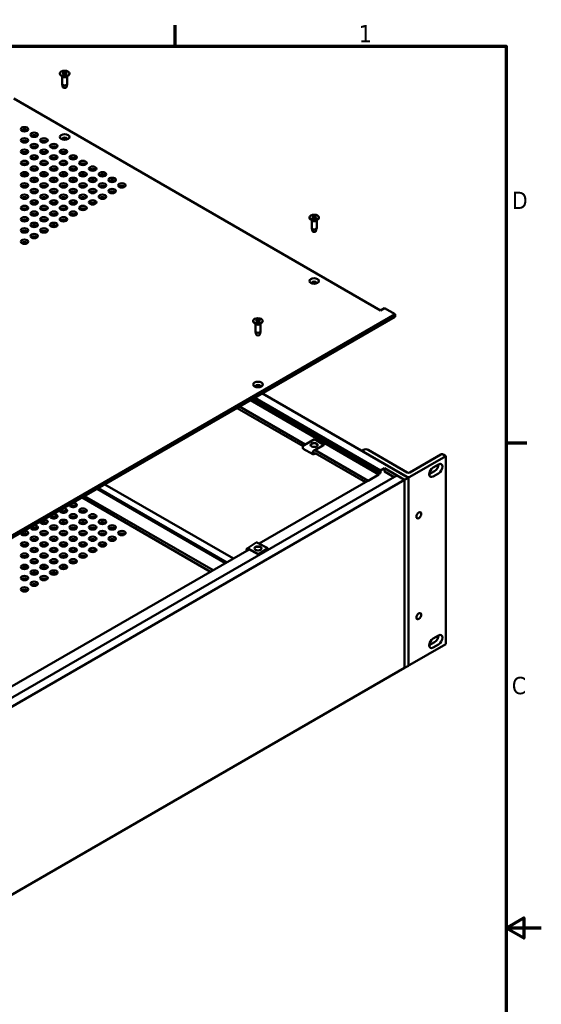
# Model space of a CAD drawing. Header units: millimetres. Extents: x 5 to 1722, y 30 to 1087.
# Tile 18 of 18: x 1422 to 1722, y 515 to 1082. Entities that reach past the tile are written whole.
import ezdxf

# ---------------------------------------------------------------- set-up
doc = ezdxf.new("R2010")
doc.units = ezdxf.units.MM
doc.header["$LTSCALE"] = 2
doc.layers.add('Border (ANSI)', color=7, linetype='Continuous', lineweight=70)
doc.layers.add('Visible (ANSI)', color=7, linetype='Continuous', lineweight=50)
doc.styles.add('Note Text (ANSI)', font='tahoma.ttf')

# ---------------------------------------------------------------- blocks, each defined once
blk = doc.blocks.new('Borders Default Border')
at = {"layer": 'Border (ANSI)'}
for p, q in [((755.65, 533.4), (755.65, 539.42)), ((850.9, 419.1), (856.92, 419.1))]:
    blk.add_line(p, q, dxfattribs=at)
at = {"layer": 'Border (ANSI)', "flags": 128}
for points in [[(12.7, 25.4), (12.7, 533.4), (850.9, 533.4), (850.9, 25.4), (12.7, 25.4)], [(861.06, 279.4), (850.9, 279.4), (855.98, 282.33), (855.98, 276.47), (850.9, 279.4)]]:
    blk.add_lwpolyline(points, dxfattribs=at)
at = {"layer": 'Border (ANSI)', "char_height": 5, "attachment_point": 7, "style": 'Note Text (ANSI)'}
for s, insert in [('1', (808.5, 534.42)), ('D', (852.58, 486.45)), ('C', (852.57, 346.66))]:
    blk.add_mtext(s, dxfattribs=dict(at, insert=insert))

msp = doc.modelspace()

# ---------------------------------------------------------------- linework, layer by layer
at = {"layer": 'Visible (ANSI)'}
for p, q in [((1444.8774, 1050.9991), (1444.8774, 1050.867)), ((1446.447, 1049.1223), (1445.4068, 1049.9371)), ((1446.1696, 1049.3396), (1446.1696, 1044.9433)), ((1446.3707, 1051.5187), (1447.0993, 1051.0777)), ((1446.3707, 1050.4795), (1447.0993, 1050.9205)), ((1446.692, 1051.7042), (1447.4558, 1051.2836)), ((1446.692, 1050.294), (1447.4558, 1050.7146)), ((1447.1538, 1051.0005), (1447.1634, 1050.5536)), ((1448.4919, 1051.7042), (1447.7282, 1051.2836)), ((1448.4919, 1050.294), (1447.7282, 1050.7146)), ((1448.0302, 1051.0005), (1448.0206, 1050.5536)), ((1448.8133, 1051.5187), (1448.0847, 1051.0777)), ((1448.8133, 1050.4795), (1448.0847, 1050.9205)), ((1448.737, 1049.1223), (1449.7772, 1049.9371)), ((1449.0144, 1049.3396), (1449.0144, 1044.9433)), ((1450.3066, 1050.9991), (1450.3066, 1050.867)), ((1446.5987, 1043.1405), (1446.1837, 1044.8279)), ((1448.5853, 1043.1405), (1449.0003, 1044.8279)), ((1629.4999, 914.5413), (1418.2871, 1036.4851)), ((1588.5997, 968.0728), (1588.5997, 967.9407)), ((1590.1693, 966.196), (1589.1292, 967.0107)), ((1589.8919, 966.4133), (1589.8919, 962.017)), ((1590.093, 968.5923), (1590.8216, 968.1514)), ((1590.093, 967.5532), (1590.8216, 967.9941)), ((1590.4144, 968.7779), (1591.1781, 968.3572)), ((1590.4144, 967.3676), (1591.1781, 967.7883)), ((1590.8761, 968.0742), (1590.8857, 967.6272)), ((1592.2143, 968.7779), (1591.4505, 968.3572)), ((1592.2143, 967.3676), (1591.4505, 967.7883)), ((1591.7525, 968.0742), (1591.7429, 967.6272)), ((1592.5356, 968.5923), (1591.807, 968.1514)), ((1592.5356, 967.5532), (1591.807, 967.9941)), ((1592.4593, 966.196), (1593.4995, 967.0107)), ((1592.7367, 966.4133), (1592.7367, 962.017)), ((1594.0289, 968.0728), (1594.0289, 967.9407)), ((1590.321, 960.2142), (1589.906, 961.9015)), ((1592.3077, 960.2142), (1592.7226, 961.9015)), ((1631.745, 915.8375), (1629.4999, 914.5413)), ((1637.8614, 912.3061), (1631.745, 915.8375)), ((1345.2606, 743.373), (1637.8614, 912.3061)), ((1637.8614, 910.8364), (1345.2606, 741.9033)), ((1556.2108, 908.4971), (1556.2108, 908.365)), ((1557.7804, 906.6203), (1556.7403, 907.435)), ((1557.7041, 909.0167), (1558.4327, 908.5757)), ((1557.7041, 907.9775), (1558.4327, 908.4184)), ((1558.0255, 909.2022), (1558.7892, 908.7815)), ((1558.0255, 907.7919), (1558.7892, 908.2126)), ((1558.4873, 908.4985), (1558.4968, 908.0515)), ((1559.8254, 909.2022), (1559.0616, 908.7815)), ((1559.8254, 907.7919), (1559.0616, 908.2126)), ((1559.3636, 908.4985), (1559.354, 908.0515)), ((1560.1467, 909.0167), (1559.4181, 908.5757)), ((1560.1467, 907.9775), (1559.4181, 908.4184)), ((1560.0704, 906.6203), (1561.1106, 907.435)), ((1561.64, 908.4971), (1561.64, 908.365)), ((1637.8614, 912.3061), (1637.8614, 910.8364)), ((1557.503, 906.8376), (1557.503, 902.4413)), ((1557.9321, 900.6385), (1557.5171, 902.3258)), ((1559.9188, 900.6385), (1560.3337, 902.3258)), ((1560.3478, 906.8376), (1560.3478, 902.4413)), ((1628.6019, 820.0249), (1554.5865, 862.7577)), ((1628.6019, 820.336), (1554.856, 862.9132)), ((1629.4999, 820.8544), (1555.754, 863.4317)), ((1629.4999, 822.3477), (1557.0471, 864.1783)), ((1645.6573, 818.2039), (1561.5373, 866.7707)), ((1584.9571, 836.3054), (1546.8635, 858.2988)), ((1586.1073, 837.3005), (1548.3004, 859.1283)), ((1591.4291, 840.3274), (1585.6233, 837.0252)), ((1591.4291, 840.3274), (1596.9383, 837.0988)), ((1584.9882, 834.9158), (1590.4973, 831.6872)), ((1591.1324, 833.7966), (1596.9383, 837.0988)), ((1596.9383, 836.8897), (1591.1324, 833.5874)), ((1622.3157, 816.3956), (1591.8407, 833.9903)), ((1596.9383, 837.0988), (1596.9383, 836.8897)), ((1618.7165, 833.7582), (1619.5474, 834.2379)), ((1644.9502, 818.6122), (1618.7165, 833.7582)), ((1622.3758, 834.2379), (1644.9502, 821.2046)), ((1591.1324, 831.9545), (1591.8407, 832.3573)), ((1592.0004, 832.239), (1591.1324, 831.7453)), ((1620.8718, 815.5701), (1591.8407, 832.3312)), ((1646.3644, 821.2046), (1664.2577, 831.5353)), ((1667.2099, 830.6473), (1646.3644, 818.6122)), ((1665.6719, 831.5353), (1667.2099, 830.6473)), ((1667.2099, 722.3897), (1667.2099, 830.6473)), ((1629.4999, 822.3477), (1631.745, 823.6438)), ((1629.4999, 820.8544), (1629.4999, 822.3477)), ((1631.745, 823.6438), (1631.745, 821.8396)), ((1631.745, 823.6438), (1643.4122, 816.9077)), ((1659.8277, 824.1039), (1662.9178, 825.888)), ((1345.2606, 649.9546), (1638.9221, 819.5001)), ((1349.7508, 647.3622), (1643.4122, 816.9077)), ((1559.626, 780.2098), (1628.5948, 820.029)), ((1622.3157, 816.3956), (1628.6019, 820.0249)), ((1628.6019, 820.336), (1629.4999, 820.8544)), ((1628.6019, 820.0249), (1628.6019, 820.336)), ((1637.3595, 818.598), (1631.745, 821.8396)), ((1643.4122, 816.9077), (1638.9221, 819.5001)), ((1643.4122, 816.9077), (1645.6573, 818.2039)), ((1643.4122, 816.9077), (1643.4122, 708.6501)), ((1643.4122, 708.6501), (1643.4122, 816.9077)), ((1645.6573, 818.2039), (1645.6573, 709.9463)), ((1657.5826, 820.2154), (1660.6727, 821.9994)), ((1662.9178, 820.7032), (1659.8277, 818.9192)), ((1540.3219, 769.0646), (1466.3137, 811.7933)), ((1540.9257, 769.4132), (1466.9175, 812.1419)), ((1544.7578, 771.6257), (1470.7496, 814.3544)), ((1531.6799, 764.0751), (1457.6716, 806.8038)), ((1533.1167, 764.9047), (1459.1085, 807.6334)), ((1415.9941, 697.2839), (1553.8822, 776.8936)), ((1557.946, 780.7881), (1552.6251, 777.4559)), ((1553.2918, 777.4169), (1559.284, 774.2276)), ((1559.284, 774.0184), (1553.2918, 777.2078)), ((1564.6048, 777.5598), (1558.6127, 780.7492)), ((1564.6048, 777.5598), (1559.284, 774.2276)), ((1564.6048, 777.3507), (1559.284, 774.0184)), ((1564.6048, 777.3507), (1564.6048, 777.5598)), ((1559.284, 774.2276), (1559.284, 774.0184)), ((1659.8277, 725.5936), (1662.9178, 727.3777)), ((1667.2099, 722.3897), (1646.3644, 710.3545)), ((1657.5826, 721.7051), (1660.6727, 723.4891)), ((1662.9178, 722.1929), (1659.8277, 720.4089)), ((1645.6573, 709.9463), (1643.4122, 708.6501)), ((1349.7508, 539.1046), (1643.4122, 708.6501))]:
    msp.add_line(p, q, dxfattribs=at)
at = {"layer": 'Visible (ANSI)', "flags": 128}
for points in [[(1446.3707, 1050.4795), (1446.3729, 1050.4808), (1446.3752, 1050.482), (1446.3776, 1050.4832), (1446.3799, 1050.4842), (1446.3823, 1050.4852), (1446.3847, 1050.4861), (1446.387, 1050.4868), (1446.3893, 1050.4875), (1446.3916, 1050.488), (1446.3937, 1050.4884), (1446.3958, 1050.4887), (1446.3979, 1050.4888), (1446.4, 1050.4889), (1446.4021, 1050.4888), (1446.4042, 1050.4886), (1446.4062, 1050.4883), (1446.4082, 1050.4879), (1446.4102, 1050.4874), (1446.4121, 1050.4868), (1446.4139, 1050.486), (1446.4156, 1050.4852), (1446.4172, 1050.4843), (1446.4188, 1050.4833), (1446.4203, 1050.4821)], [(1446.7174, 1050.3079), (1446.5564, 1050.3893), (1446.4204, 1050.4821)], [(1446.692, 1051.7042), (1446.695, 1051.7025), (1446.698, 1051.7006), (1446.7011, 1051.6984), (1446.7042, 1051.6962), (1446.7073, 1051.6937), (1446.7104, 1051.6912), (1446.7133, 1051.6885), (1446.7162, 1051.6858), (1446.7189, 1051.6831), (1446.7216, 1051.6802), (1446.7243, 1051.677), (1446.7269, 1051.6737), (1446.7296, 1051.6703), (1446.7321, 1051.6668), (1446.7346, 1051.6633), (1446.7369, 1051.6598), (1446.739, 1051.6563), (1446.7411, 1051.6527), (1446.743, 1051.649), (1446.7449, 1051.6452), (1446.7467, 1051.6413), (1446.7484, 1051.6373), (1446.75, 1051.6333), (1446.7515, 1051.6294)], [(1446.9001, 1051.1983), (1446.8944, 1051.2148), (1446.8887, 1051.2313), (1446.8829, 1051.248), (1446.8771, 1051.2648), (1446.8712, 1051.2818), (1446.8654, 1051.2989), (1446.8594, 1051.3161), (1446.8534, 1051.3334), (1446.8474, 1051.3508), (1446.8414, 1051.3684), (1446.8353, 1051.3862), (1446.8291, 1051.404), (1446.8229, 1051.422), (1446.8167, 1051.4401), (1446.8104, 1051.4584), (1446.804, 1051.4768), (1446.7976, 1051.4954), (1446.7912, 1051.5141), (1446.7847, 1051.5329), (1446.7782, 1051.5519), (1446.7716, 1051.5711), (1446.7649, 1051.5904), (1446.7582, 1051.6098), (1446.7515, 1051.6294)], [(1448.4325, 1051.6294), (1448.4258, 1051.6098), (1448.4191, 1051.5904), (1448.4124, 1051.5711), (1448.4058, 1051.5519), (1448.3993, 1051.5329), (1448.3928, 1051.5141), (1448.3864, 1051.4954), (1448.38, 1051.4768), (1448.3736, 1051.4584), (1448.3673, 1051.4401), (1448.3611, 1051.422), (1448.3549, 1051.404), (1448.3487, 1051.3862), (1448.3426, 1051.3684), (1448.3366, 1051.3508), (1448.3305, 1051.3334), (1448.3246, 1051.3161), (1448.3186, 1051.2989), (1448.3127, 1051.2818), (1448.3069, 1051.2648), (1448.3011, 1051.248), (1448.2953, 1051.2313), (1448.2896, 1051.2148), (1448.2839, 1051.1983)], [(1448.4325, 1051.6294), (1448.434, 1051.6333), (1448.4355, 1051.6373), (1448.4373, 1051.6413), (1448.4391, 1051.6452), (1448.441, 1051.649), (1448.4429, 1051.6527), (1448.4449, 1051.6563), (1448.4471, 1051.6598), (1448.4494, 1051.6633), (1448.4519, 1051.6668), (1448.4544, 1051.6703), (1448.457, 1051.6737), (1448.4597, 1051.677), (1448.4624, 1051.6802), (1448.4651, 1051.6831), (1448.4678, 1051.6858), (1448.4707, 1051.6885), (1448.4736, 1051.6912), (1448.4767, 1051.6937), (1448.4798, 1051.6962), (1448.4829, 1051.6984), (1448.4859, 1051.7006), (1448.489, 1051.7025), (1448.4919, 1051.7042)], [(1448.7636, 1050.4821), (1448.6276, 1050.3893), (1448.4666, 1050.3079)], [(1448.7636, 1050.4821), (1448.7652, 1050.4833), (1448.7668, 1050.4843), (1448.7684, 1050.4852), (1448.7701, 1050.486), (1448.7719, 1050.4868), (1448.7738, 1050.4874), (1448.7757, 1050.4879), (1448.7778, 1050.4883), (1448.7798, 1050.4886), (1448.7819, 1050.4888), (1448.784, 1050.4889), (1448.7861, 1050.4888), (1448.7882, 1050.4887), (1448.7903, 1050.4884), (1448.7924, 1050.488), (1448.7947, 1050.4875), (1448.797, 1050.4868), (1448.7993, 1050.4861), (1448.8017, 1050.4852), (1448.8041, 1050.4842), (1448.8064, 1050.4832), (1448.8088, 1050.482), (1448.8111, 1050.4808), (1448.8133, 1050.4795)], [(1590.093, 967.5532), (1590.0952, 967.5545), (1590.0975, 967.5557), (1590.0999, 967.5568), (1590.1022, 967.5579), (1590.1046, 967.5589), (1590.107, 967.5597), (1590.1093, 967.5605), (1590.1116, 967.5611), (1590.1139, 967.5617), (1590.1161, 967.5621), (1590.1181, 967.5623), (1590.1202, 967.5625), (1590.1223, 967.5625), (1590.1244, 967.5624), (1590.1265, 967.5623), (1590.1286, 967.562), (1590.1306, 967.5615), (1590.1325, 967.561), (1590.1344, 967.5604), (1590.1362, 967.5597), (1590.1379, 967.5589), (1590.1395, 967.558), (1590.1411, 967.5569), (1590.1427, 967.5557)], [(1590.4397, 967.3816), (1590.2787, 967.4629), (1590.1427, 967.5558)], [(1590.4144, 968.7779), (1590.4173, 968.7762), (1590.4204, 968.7742), (1590.4234, 968.7721), (1590.4266, 968.7698), (1590.4296, 968.7674), (1590.4327, 968.7648), (1590.4356, 968.7622), (1590.4385, 968.7595), (1590.4412, 968.7568), (1590.4439, 968.7538), (1590.4466, 968.7507), (1590.4493, 968.7474), (1590.4519, 968.744), (1590.4545, 968.7405), (1590.4569, 968.737), (1590.4592, 968.7334), (1590.4614, 968.7299), (1590.4634, 968.7264), (1590.4653, 968.7227), (1590.4672, 968.7189), (1590.4691, 968.7149), (1590.4708, 968.711), (1590.4723, 968.707), (1590.4738, 968.7031)], [(1590.6224, 968.272), (1590.6167, 968.2884), (1590.611, 968.305), (1590.6052, 968.3217), (1590.5994, 968.3385), (1590.5936, 968.3555), (1590.5877, 968.3725), (1590.5817, 968.3897), (1590.5758, 968.407), (1590.5697, 968.4245), (1590.5637, 968.4421), (1590.5576, 968.4598), (1590.5514, 968.4777), (1590.5452, 968.4957), (1590.539, 968.5138), (1590.5327, 968.5321), (1590.5263, 968.5505), (1590.5199, 968.569), (1590.5135, 968.5878), (1590.507, 968.6066), (1590.5005, 968.6256), (1590.4939, 968.6447), (1590.4872, 968.664), (1590.4806, 968.6835), (1590.4738, 968.7031)], [(1592.1548, 968.7031), (1592.1481, 968.6835), (1592.1414, 968.664), (1592.1347, 968.6447), (1592.1282, 968.6256), (1592.1216, 968.6066), (1592.1151, 968.5878), (1592.1087, 968.569), (1592.1023, 968.5505), (1592.096, 968.5321), (1592.0897, 968.5138), (1592.0834, 968.4957), (1592.0772, 968.4777), (1592.0711, 968.4598), (1592.0649, 968.4421), (1592.0589, 968.4245), (1592.0529, 968.407), (1592.0469, 968.3897), (1592.041, 968.3725), (1592.0351, 968.3555), (1592.0292, 968.3385), (1592.0234, 968.3217), (1592.0177, 968.305), (1592.0119, 968.2884), (1592.0063, 968.272)], [(1592.1548, 968.7031), (1592.1563, 968.707), (1592.1579, 968.711), (1592.1596, 968.7149), (1592.1614, 968.7189), (1592.1633, 968.7227), (1592.1653, 968.7264), (1592.1673, 968.7299), (1592.1694, 968.7334), (1592.1717, 968.737), (1592.1742, 968.7405), (1592.1767, 968.744), (1592.1794, 968.7474), (1592.1821, 968.7507), (1592.1848, 968.7538), (1592.1875, 968.7568), (1592.1902, 968.7595), (1592.193, 968.7622), (1592.1959, 968.7648), (1592.199, 968.7674), (1592.2021, 968.7698), (1592.2052, 968.7721), (1592.2083, 968.7742), (1592.2113, 968.7762), (1592.2143, 968.7779)], [(1592.4859, 967.5558), (1592.3499, 967.4629), (1592.1889, 967.3816)], [(1592.486, 967.5557), (1592.4875, 967.5569), (1592.4891, 967.558), (1592.4907, 967.5589), (1592.4924, 967.5597), (1592.4942, 967.5604), (1592.4961, 967.561), (1592.4981, 967.5615), (1592.5001, 967.562), (1592.5021, 967.5623), (1592.5042, 967.5624), (1592.5063, 967.5625), (1592.5084, 967.5625), (1592.5105, 967.5623), (1592.5126, 967.5621), (1592.5147, 967.5617), (1592.517, 967.5611), (1592.5193, 967.5605), (1592.5216, 967.5597), (1592.524, 967.5589), (1592.5264, 967.5579), (1592.5288, 967.5568), (1592.5311, 967.5557), (1592.5334, 967.5545), (1592.5356, 967.5532)], [(1557.7041, 907.9775), (1557.7063, 907.9788), (1557.7086, 907.98), (1557.711, 907.9811), (1557.7133, 907.9822), (1557.7157, 907.9832), (1557.7181, 907.984), (1557.7204, 907.9848), (1557.7227, 907.9854), (1557.725, 907.986), (1557.7272, 907.9864), (1557.7293, 907.9866), (1557.7313, 907.9868), (1557.7334, 907.9868), (1557.7355, 907.9868), (1557.7376, 907.9866), (1557.7397, 907.9863), (1557.7417, 907.9859), (1557.7436, 907.9853), (1557.7455, 907.9847), (1557.7473, 907.984), (1557.749, 907.9832), (1557.7506, 907.9823), (1557.7522, 907.9812), (1557.7538, 907.98)], [(1558.0508, 907.8059), (1557.8898, 907.8873), (1557.7538, 907.9801)], [(1558.0255, 909.2022), (1558.0284, 909.2005), (1558.0315, 909.1985), (1558.0346, 909.1964), (1558.0377, 909.1941), (1558.0408, 909.1917), (1558.0438, 909.1892), (1558.0467, 909.1865), (1558.0496, 909.1838), (1558.0523, 909.1811), (1558.055, 909.1781), (1558.0577, 909.175), (1558.0604, 909.1717), (1558.063, 909.1683), (1558.0656, 909.1648), (1558.068, 909.1613), (1558.0703, 909.1577), (1558.0725, 909.1542), (1558.0745, 909.1507), (1558.0764, 909.147), (1558.0783, 909.1432), (1558.0802, 909.1392), (1558.0819, 909.1353), (1558.0834, 909.1313), (1558.0849, 909.1274)], [(1558.2335, 908.6963), (1558.2278, 908.7127), (1558.2221, 908.7293), (1558.2163, 908.746), (1558.2105, 908.7628), (1558.2047, 908.7798), (1558.1988, 908.7968), (1558.1928, 908.814), (1558.1869, 908.8314), (1558.1809, 908.8488), (1558.1748, 908.8664), (1558.1687, 908.8841), (1558.1625, 908.902), (1558.1563, 908.92), (1558.1501, 908.9381), (1558.1438, 908.9564), (1558.1374, 908.9748), (1558.1311, 908.9934), (1558.1246, 909.0121), (1558.1181, 909.0309), (1558.1116, 909.0499), (1558.105, 909.0691), (1558.0984, 909.0883), (1558.0917, 909.1078), (1558.0849, 909.1274)], [(1559.7659, 909.1274), (1559.7592, 909.1078), (1559.7525, 909.0883), (1559.7458, 909.0691), (1559.7393, 909.0499), (1559.7327, 909.0309), (1559.7262, 909.0121), (1559.7198, 908.9934), (1559.7134, 908.9748), (1559.7071, 908.9564), (1559.7008, 908.9381), (1559.6945, 908.92), (1559.6883, 908.902), (1559.6822, 908.8841), (1559.676, 908.8664), (1559.67, 908.8488), (1559.664, 908.8314), (1559.658, 908.814), (1559.6521, 908.7968), (1559.6462, 908.7798), (1559.6403, 908.7628), (1559.6345, 908.746), (1559.6288, 908.7293), (1559.623, 908.7127), (1559.6174, 908.6963)], [(1559.766, 909.1274), (1559.7674, 909.1313), (1559.769, 909.1353), (1559.7707, 909.1392), (1559.7725, 909.1432), (1559.7744, 909.147), (1559.7764, 909.1507), (1559.7784, 909.1542), (1559.7805, 909.1577), (1559.7828, 909.1613), (1559.7853, 909.1648), (1559.7878, 909.1683), (1559.7905, 909.1717), (1559.7932, 909.175), (1559.7959, 909.1781), (1559.7986, 909.1811), (1559.8013, 909.1838), (1559.8041, 909.1865), (1559.8071, 909.1892), (1559.8101, 909.1917), (1559.8132, 909.1941), (1559.8163, 909.1964), (1559.8194, 909.1985), (1559.8224, 909.2005), (1559.8254, 909.2022)], [(1560.097, 907.9801), (1559.961, 907.8873), (1559.8, 907.8059)], [(1560.0971, 907.98), (1560.0986, 907.9812), (1560.1002, 907.9823), (1560.1018, 907.9832), (1560.1035, 907.984), (1560.1053, 907.9847), (1560.1072, 907.9853), (1560.1092, 907.9859), (1560.1112, 907.9863), (1560.1132, 907.9866), (1560.1153, 907.9868), (1560.1174, 907.9868), (1560.1195, 907.9868), (1560.1216, 907.9866), (1560.1237, 907.9864), (1560.1259, 907.986), (1560.1281, 907.9854), (1560.1304, 907.9848), (1560.1327, 907.984), (1560.1351, 907.9832), (1560.1375, 907.9822), (1560.1399, 907.9811), (1560.1422, 907.98), (1560.1445, 907.9788), (1560.1467, 907.9775)]]:
    msp.add_lwpolyline(points, dxfattribs=at)
at = {"layer": 'Visible (ANSI)'}
for centre, major_axis in [((1447.592, 1050.9991), (2.7146, 0)), ((1424.4391, 1018.8946), (-2.159, 0)), ((1430.0518, 1015.6541), (-2.159, 0)), ((1447.5967, 1014.4192), (-2.75, 0)), ((1424.4391, 1012.4136), (-2.159, 0)), ((1430.0518, 1009.1731), (-2.159, 0)), ((1435.6644, 1012.4136), (-2.159, 0)), ((1441.2771, 1009.1731), (-2.159, 0)), ((1424.4391, 1005.9327), (-2.159, 0)), ((1430.0518, 1002.6922), (-2.159, 0)), ((1435.6644, 1005.9327), (-2.159, 0)), ((1441.2771, 1002.6922), (-2.159, 0)), ((1446.8897, 1005.9327), (-2.159, 0)), ((1452.5024, 1002.6922), (-2.159, 0)), ((1424.4391, 999.4517), (-2.159, 0)), ((1435.6644, 999.4517), (-2.159, 0)), ((1446.8897, 999.4517), (-2.159, 0)), ((1458.1151, 999.4517), (-2.159, 0)), ((1424.4391, 992.9708), (-2.159, 0)), ((1430.0518, 996.2113), (-2.159, 0)), ((1435.6644, 992.9708), (-2.159, 0)), ((1441.2771, 996.2113), (-2.159, 0)), ((1446.8897, 992.9708), (-2.159, 0)), ((1452.5024, 996.2113), (-2.159, 0)), ((1458.1151, 992.9708), (-2.159, 0)), ((1463.7277, 996.2113), (-2.159, 0)), ((1469.3404, 992.9708), (-2.159, 0)), ((1424.4391, 986.4898), (-2.159, 0)), ((1430.0518, 989.7303), (-2.159, 0)), ((1435.6644, 986.4898), (-2.159, 0)), ((1441.2771, 989.7303), (-2.159, 0)), ((1446.8897, 986.4898), (-2.159, 0)), ((1452.5024, 989.7303), (-2.159, 0)), ((1458.1151, 986.4898), (-2.159, 0)), ((1463.7277, 989.7303), (-2.159, 0)), ((1469.3404, 986.4898), (-2.159, 0)), ((1474.953, 989.7303), (-2.159, 0)), ((1480.5657, 986.4898), (-2.159, 0)), ((1424.4391, 980.0089), (-2.159, 0)), ((1430.0518, 983.2494), (-2.159, 0)), ((1435.6644, 980.0089), (-2.159, 0)), ((1441.2771, 983.2494), (-2.159, 0)), ((1446.8897, 980.0089), (-2.159, 0)), ((1452.5024, 983.2494), (-2.159, 0)), ((1458.1151, 980.0089), (-2.159, 0)), ((1463.7277, 983.2494), (-2.159, 0)), ((1469.3404, 980.0089), (-2.159, 0)), ((1474.953, 983.2494), (-2.159, 0)), ((1430.0518, 976.7684), (-2.159, 0)), ((1441.2771, 976.7684), (-2.159, 0)), ((1452.5024, 976.7684), (-2.159, 0)), ((1463.7277, 976.7684), (-2.159, 0)), ((1424.4391, 973.528), (-2.159, 0)), ((1430.0518, 970.2875), (-2.159, 0)), ((1435.6644, 973.528), (-2.159, 0)), ((1441.2771, 970.2875), (-2.159, 0)), ((1446.8897, 973.528), (-2.159, 0)), ((1452.5024, 970.2875), (-2.159, 0)), ((1458.1151, 973.528), (-2.159, 0)), ((1591.3143, 968.0728), (2.7146, 0)), ((1424.4391, 967.047), (-2.159, 0)), ((1430.0518, 963.8065), (-2.159, 0)), ((1435.6644, 967.047), (-2.159, 0)), ((1441.2771, 963.8065), (-2.159, 0)), ((1446.8897, 967.047), (-2.159, 0)), ((1424.4391, 960.5661), (-2.159, 0)), ((1430.0518, 957.3256), (-2.159, 0)), ((1435.6644, 960.5661), (-2.159, 0)), ((1424.4391, 954.0851), (-2.159, 0)), ((1591.2808, 931.4632), (-2.75, 0)), ((1558.9254, 908.4971), (2.7146, 0)), ((1558.9483, 871.8895), (-2.75, 0)), ((1591.2808, 837.062), (2, 0)), ((1458.1151, 799.2454), (-2.159, 0)), ((1446.8897, 792.7645), (-2.159, 0)), ((1452.5024, 796.0049), (-2.159, 0)), ((1458.1151, 792.7645), (-2.159, 0)), ((1463.7277, 796.0049), (-2.159, 0)), ((1469.3404, 792.7645), (-2.159, 0)), ((1651.5843, 796.5317), (0.997, 1.7268)), ((1441.2771, 789.524), (-2.159, 0)), ((1452.5024, 789.524), (-2.159, 0)), ((1463.7277, 789.524), (-2.159, 0)), ((1474.953, 789.524), (-2.159, 0)), ((1430.0518, 783.043), (-2.159, 0)), ((1435.6644, 786.2835), (-2.159, 0)), ((1441.2771, 783.043), (-2.159, 0)), ((1446.8897, 786.2835), (-2.159, 0)), ((1452.5024, 783.043), (-2.159, 0)), ((1458.1151, 786.2835), (-2.159, 0)), ((1463.7277, 783.043), (-2.159, 0)), ((1469.3404, 786.2835), (-2.159, 0)), ((1474.953, 783.043), (-2.159, 0)), ((1480.5657, 786.2835), (-2.159, 0)), ((1424.4391, 779.8026), (-2.159, 0)), ((1430.0518, 776.5621), (-2.159, 0)), ((1435.6644, 779.8026), (-2.159, 0)), ((1441.2771, 776.5621), (-2.159, 0)), ((1446.8897, 779.8026), (-2.159, 0)), ((1452.5024, 776.5621), (-2.159, 0)), ((1458.1151, 779.8026), (-2.159, 0)), ((1463.7277, 776.5621), (-2.159, 0)), ((1469.3404, 779.8026), (-2.159, 0)), ((1558.9483, 777.4884), (-2, 0)), ((1424.4391, 773.3216), (-2.159, 0)), ((1430.0518, 770.0812), (-2.159, 0)), ((1435.6644, 773.3216), (-2.159, 0)), ((1441.2771, 770.0812), (-2.159, 0)), ((1446.8897, 773.3216), (-2.159, 0)), ((1452.5024, 770.0812), (-2.159, 0)), ((1458.1151, 773.3216), (-2.159, 0)), ((1424.4391, 766.8407), (-2.159, 0)), ((1435.6644, 766.8407), (-2.159, 0)), ((1446.8897, 766.8407), (-2.159, 0)), ((1424.4391, 760.3597), (-2.159, 0)), ((1430.0518, 763.6002), (-2.159, 0)), ((1435.6644, 760.3597), (-2.159, 0)), ((1441.2771, 763.6002), (-2.159, 0)), ((1424.4391, 753.8788), (-2.159, 0)), ((1430.0518, 757.1193), (-2.159, 0)), ((1651.5843, 738.4624), (0.997, 1.7268))]:
    msp.add_ellipse(centre, major_axis=major_axis, ratio=0.57735027, dxfattribs=at)
for centre, major_axis, ratio, start_param, end_param in [((1447.592, 1050.867), (2.7146, 0), 0.57735027, 3.14159263, 6.28318531), ((1447.592, 1049.6096), (-1.4224, 0), 0.57735027, 0.6351932, 2.50639946), ((1446.9565, 1050.9991), (0.1973, 0), 0.57735027, 5.52131728, 7.04505333), ((1447.592, 1051.366), (0.1973, 0), 0.57735027, 3.95052096, 5.474257), ((1447.592, 1050.6322), (-0.1973, 0), 0.57735027, 3.95052096, 5.474257), ((1448.2275, 1050.9991), (-0.1973, 0), 0.57735027, 5.52131728, 7.04505333), ((1447.592, 1044.9433), (1.4224, 0), 0.57735027, 3.14159265, 6.28318531), ((1447.592, 1043.222), (-1.0033, 0), 0.57735027, 0.14103652, 3.00055613), ((1424.4391, 1017.4249), (-2.159, 0), 0.57735027, 3.77206775, 5.65271021), ((1430.0518, 1014.1844), (-2.159, 0), 0.57735027, 3.77206775, 5.65271021), ((1424.4391, 1010.9439), (-2.159, 0), 0.57735027, 3.77206775, 5.65271021), ((1435.6644, 1010.9439), (-2.159, 0), 0.57735027, 3.77206775, 5.65271021), ((1447.5967, 1013.2451), (1.5, 0), 0.57735027, 6.08903434, 9.61892893), ((1447.5967, 1012.9495), (1.5, 0), 0.57735027, 0.17150661, 2.97008604), ((1424.4391, 1004.463), (-2.159, 0), 0.57735027, 3.77206775, 5.65271021), ((1430.0518, 1007.7034), (-2.159, 0), 0.57735027, 3.77206775, 5.65271021), ((1435.6644, 1004.463), (-2.159, 0), 0.57735027, 3.77206775, 5.65271021), ((1441.2771, 1007.7034), (-2.159, 0), 0.57735027, 3.77206775, 5.65271021), ((1446.8897, 1004.463), (-2.159, 0), 0.57735027, 3.77206775, 5.65271021), ((1424.4391, 997.982), (-2.159, 0), 0.57735027, 3.77206775, 5.65271021), ((1430.0518, 1001.2225), (-2.159, 0), 0.57735027, 3.77206775, 5.65271021), ((1435.6644, 997.982), (-2.159, 0), 0.57735027, 3.77206775, 5.65271021), ((1441.2771, 1001.2225), (-2.159, 0), 0.57735027, 3.77206775, 5.65271021), ((1446.8897, 997.982), (-2.159, 0), 0.57735027, 3.77206775, 5.65271021), ((1452.5024, 1001.2225), (-2.159, 0), 0.57735027, 3.77206775, 5.65271021), ((1458.1151, 997.982), (-2.159, 0), 0.57735027, 3.77206775, 5.65271021), ((1424.4391, 991.5011), (-2.159, 0), 0.57735027, 3.77206775, 5.65271021), ((1430.0518, 994.7416), (-2.159, 0), 0.57735027, 3.77206775, 5.65271021), ((1435.6644, 991.5011), (-2.159, 0), 0.57735027, 3.77206775, 5.65271021), ((1441.2771, 994.7416), (-2.159, 0), 0.57735027, 3.77206775, 5.65271021), ((1446.8897, 991.5011), (-2.159, 0), 0.57735027, 3.77206775, 5.65271021), ((1452.5024, 994.7416), (-2.159, 0), 0.57735027, 3.77206775, 5.65271021), ((1458.1151, 991.5011), (-2.159, 0), 0.57735027, 3.77206775, 5.65271021), ((1463.7277, 994.7416), (-2.159, 0), 0.57735027, 3.77206775, 5.65271021), ((1469.3404, 991.5011), (-2.159, 0), 0.57735027, 3.77206775, 5.65271021), ((1430.0518, 988.2606), (-2.159, 0), 0.57735027, 3.77206775, 5.65271021), ((1441.2771, 988.2606), (-2.159, 0), 0.57735027, 3.77206775, 5.65271021), ((1452.5024, 988.2606), (-2.159, 0), 0.57735027, 3.77206775, 5.65271021), ((1463.7277, 988.2606), (-2.159, 0), 0.57735027, 3.77206775, 5.65271021), ((1474.953, 988.2606), (-2.159, 0), 0.57735027, 3.77206775, 5.65271021), ((1424.4391, 985.0202), (-2.159, 0), 0.57735027, 3.77206775, 5.65271021), ((1430.0518, 981.7797), (-2.159, 0), 0.57735027, 3.77206775, 5.65271021), ((1435.6644, 985.0202), (-2.159, 0), 0.57735027, 3.77206775, 5.65271021), ((1441.2771, 981.7797), (-2.159, 0), 0.57735027, 3.77206775, 5.65271021), ((1446.8897, 985.0202), (-2.159, 0), 0.57735027, 3.77206775, 5.65271021), ((1452.5024, 981.7797), (-2.159, 0), 0.57735027, 3.77206775, 5.65271021), ((1458.1151, 985.0202), (-2.159, 0), 0.57735027, 3.77206775, 5.65271021), ((1463.7277, 981.7797), (-2.159, 0), 0.57735027, 3.77206775, 5.65271021), ((1469.3404, 985.0202), (-2.159, 0), 0.57735027, 3.77206775, 5.65271021), ((1474.953, 981.7797), (-2.159, 0), 0.57735027, 3.77206775, 5.65271021), ((1480.5657, 985.0202), (-2.159, 0), 0.57735027, 3.77206775, 5.65271021), ((1424.4391, 978.5392), (-2.159, 0), 0.57735027, 3.77206775, 5.65271021), ((1430.0518, 975.2987), (-2.159, 0), 0.57735027, 3.77206775, 5.65271021), ((1435.6644, 978.5392), (-2.159, 0), 0.57735027, 3.77206775, 5.65271021), ((1441.2771, 975.2987), (-2.159, 0), 0.57735027, 3.77206775, 5.65271021), ((1446.8897, 978.5392), (-2.159, 0), 0.57735027, 3.77206775, 5.65271021), ((1452.5024, 975.2987), (-2.159, 0), 0.57735027, 3.77206775, 5.65271021), ((1458.1151, 978.5392), (-2.159, 0), 0.57735027, 3.77206775, 5.65271021), ((1463.7277, 975.2987), (-2.159, 0), 0.57735027, 3.77206775, 5.65271021), ((1469.3404, 978.5392), (-2.159, 0), 0.57735027, 3.77206775, 5.65271021), ((1424.4391, 972.0583), (-2.159, 0), 0.57735027, 3.77206775, 5.65271021), ((1430.0518, 968.8178), (-2.159, 0), 0.57735027, 3.77206775, 5.65271021), ((1435.6644, 972.0583), (-2.159, 0), 0.57735027, 3.77206775, 5.65271021), ((1441.2771, 968.8178), (-2.159, 0), 0.57735027, 3.77206775, 5.65271021), ((1446.8897, 972.0583), (-2.159, 0), 0.57735027, 3.77206775, 5.65271021), ((1452.5024, 968.8178), (-2.159, 0), 0.57735027, 3.77206775, 5.65271021), ((1458.1151, 972.0583), (-2.159, 0), 0.57735027, 3.77206775, 5.65271021), ((1424.4391, 965.5773), (-2.159, 0), 0.57735027, 3.77206775, 5.65271021), ((1435.6644, 965.5773), (-2.159, 0), 0.57735027, 3.77206775, 5.65271021), ((1446.8897, 965.5773), (-2.159, 0), 0.57735027, 3.77206775, 5.65271021), ((1591.3143, 967.9407), (2.7146, 0), 0.57735027, 3.14159265, 6.28318531), ((1591.3143, 966.6832), (-1.4224, 0), 0.57735027, 0.6351932, 2.50639946), ((1590.6789, 968.0728), (0.1973, 0), 0.57735027, 5.52131728, 7.04505333), ((1591.3143, 968.4396), (0.1973, 0), 0.57735027, 3.95052096, 5.474257), ((1591.3143, 967.7059), (-0.1973, 0), 0.57735027, 3.95052096, 5.474257), ((1591.9498, 968.0728), (-0.1973, 0), 0.57735027, 5.52131728, 7.04505333), ((1424.4391, 959.0964), (-2.159, 0), 0.57735027, 3.77206775, 5.65271021), ((1430.0518, 962.3369), (-2.159, 0), 0.57735027, 3.77206775, 5.65271021), ((1435.6644, 959.0964), (-2.159, 0), 0.57735027, 3.77206775, 5.65271021), ((1441.2771, 962.3369), (-2.159, 0), 0.57735027, 3.77206775, 5.65271021), ((1591.3143, 962.017), (1.4224, 0), 0.57735027, 3.14159265, 6.28318531), ((1591.3143, 960.2956), (-1.0033, 0), 0.57735027, 0.14103652, 3.00055613), ((1424.4391, 952.6154), (-2.159, 0), 0.57735027, 3.77206775, 5.65271021), ((1430.0518, 955.8559), (-2.159, 0), 0.57735027, 3.77206775, 5.65271021), ((1591.2808, 930.2891), (1.5, 0), 0.57735027, 6.08903434, 9.61892893), ((1591.2808, 929.9935), (1.5, 0), 0.57735027, 0.17150661, 2.97008604), ((1558.9254, 908.365), (2.7146, 0), 0.57735027, 3.14159267, 6.28318531), ((1558.29, 908.4971), (0.1973, 0), 0.57735027, 5.52131728, 7.04505333), ((1558.9254, 908.8639), (0.1973, 0), 0.57735027, 3.95052096, 5.474257), ((1558.9254, 908.1302), (-0.1973, 0), 0.57735027, 3.95052096, 5.474257), ((1559.5609, 908.4971), (-0.1973, 0), 0.57735027, 5.52131728, 7.04505333), ((1558.9254, 902.4413), (1.4224, 0), 0.57735027, 3.14159265, 6.28318531), ((1558.9254, 907.1076), (-1.4224, 0), 0.57735027, 0.6351932, 2.50639946), ((1558.9254, 900.7199), (-1.0033, 0), 0.57735027, 0.14103652, 3.00055613), ((1558.9483, 870.7155), (1.5, 0), 0.57735027, 6.08903434, 9.61892893), ((1558.9483, 870.4199), (1.5, 0), 0.57735027, 0.17150661, 2.97008604), ((1585.6233, 835.9996), (-0.6351, -1.0837), 0.58164749, 3.93075432, 6.28318531), ((1591.2808, 836.8529), (2, 0), 0.57735027, 0.09067008, 3.05092257), ((1591.1324, 832.7709), (-0.6351, -1.0837), 0.58164749, 3.93075432, 7.07234697), ((1591.1324, 832.7709), (-0.5056, -0.8628), 0.58164749, 3.93075432, 7.07234697), ((1591.2808, 835.2199), (1.25, 0), 0.57735027, 1.32796123, 1.81363142), ((1620.9616, 833.4214), (2, 0), 0.57735027, 0.78539816, 2.35619449), ((1664.9648, 831.127), (1, 0), 0.57735027, 0.78539816, 2.35619449), ((1659.8277, 821.5116), (-1.5875, -2.7496), 0.57735027, 3.92699082, 7.06858347), ((1660.6727, 824.5918), (1.5875, 2.7496), 0.57735027, 3.92699082, 5.49778714), ((1662.9178, 823.2956), (1.5875, 2.7496), 0.57735027, 3.92699082, 7.06858347), ((1645.6573, 821.6128), (1, 0), 0.57735027, 3.92699082, 5.49778714), ((1645.6573, 819.0204), (-1, 0), 0.57735027, 0.78539816, 2.35619449), ((1446.8897, 799.2454), (2.159, 0), 0.57735027, 3.06912167, 7.92645262), ((1452.5024, 802.4859), (2.159, 0), 0.57735027, 3.06912167, 7.92645262), ((1452.5024, 801.0162), (-2.159, 0), 0.57735027, 3.77206775, 5.65271021), ((1435.6644, 792.7645), (2.159, 0), 0.57735027, 3.06912167, 7.92645262), ((1441.2771, 796.0049), (2.159, 0), 0.57735027, 3.06912167, 7.92645262), ((1441.2771, 794.5352), (-2.159, 0), 0.57735027, 3.77206775, 5.65271021), ((1446.8897, 797.7757), (-2.159, 0), 0.57735027, 3.77206775, 5.65271021), ((1452.5024, 794.5352), (-2.159, 0), 0.57735027, 3.77206775, 5.65271021), ((1458.1151, 797.7757), (-2.159, 0), 0.57735027, 3.77206775, 5.65271021), ((1463.7277, 794.5352), (-2.159, 0), 0.57735027, 3.77206775, 5.65271021), ((1430.0518, 789.524), (2.159, 0), 0.57735027, 3.06912167, 7.92645262), ((1430.0518, 788.0543), (-2.159, 0), 0.57735027, 3.77206775, 5.65271021), ((1435.6644, 791.2948), (-2.159, 0), 0.57735027, 3.77206775, 5.65271021), ((1441.2771, 788.0543), (-2.159, 0), 0.57735027, 3.77206775, 5.65271021), ((1446.8897, 791.2948), (-2.159, 0), 0.57735027, 3.77206775, 5.65271021), ((1452.5024, 788.0543), (-2.159, 0), 0.57735027, 3.77206775, 5.65271021), ((1458.1151, 791.2948), (-2.159, 0), 0.57735027, 3.77206775, 5.65271021), ((1463.7277, 788.0543), (-2.159, 0), 0.57735027, 3.77206775, 5.65271021), ((1469.3404, 791.2948), (-2.159, 0), 0.57735027, 3.77206775, 5.65271021), ((1474.953, 788.0543), (-2.159, 0), 0.57735027, 3.77206775, 5.65271021), ((1424.4391, 786.2835), (2.159, 0), 0.57735027, 3.06912167, 7.92645262), ((1424.4391, 784.8138), (-2.159, 0), 0.57735027, 3.77206775, 5.65271021), ((1430.0518, 781.5733), (-2.159, 0), 0.57735027, 3.77206775, 5.65271021), ((1435.6644, 784.8138), (-2.159, 0), 0.57735027, 3.77206775, 5.65271021), ((1441.2771, 781.5733), (-2.159, 0), 0.57735027, 3.77206775, 5.65271021), ((1446.8897, 784.8138), (-2.159, 0), 0.57735027, 3.77206775, 5.65271021), ((1452.5024, 781.5733), (-2.159, 0), 0.57735027, 3.77206775, 5.65271021), ((1458.1151, 784.8138), (-2.159, 0), 0.57735027, 3.77206775, 5.65271021), ((1463.7277, 781.5733), (-2.159, 0), 0.57735027, 3.77206775, 5.65271021), ((1469.3404, 784.8138), (-2.159, 0), 0.57735027, 3.77206775, 5.65271021), ((1474.953, 781.5733), (-2.159, 0), 0.57735027, 3.77206775, 5.65271021), ((1480.5657, 784.8138), (-2.159, 0), 0.57735027, 3.77206775, 5.65271021), ((1424.4391, 778.3329), (-2.159, 0), 0.57735027, 3.77206775, 5.65271021), ((1435.6644, 778.3329), (-2.159, 0), 0.57735027, 3.77206775, 5.65271021), ((1446.8897, 778.3329), (-2.159, 0), 0.57735027, 3.77206775, 5.65271021), ((1458.1151, 778.3329), (-2.159, 0), 0.57735027, 3.77206775, 5.65271021), ((1469.3404, 778.3329), (-2.159, 0), 0.57735027, 3.77206775, 5.65271021), ((1553.2918, 776.3913), (-0.6667, 1.0646), 0.60031441, 5.4766402, 7.72084494), ((1553.2918, 776.3913), (-0.5308, 0.8475), 0.60031441, 5.4766402, 7.69210028), ((1558.9483, 777.2793), (2, 0), 0.57735027, 0.09067008, 3.05092257), ((1558.6127, 779.7236), (-0.6667, 1.0646), 0.60031441, 5.4766402, 6.28318531), ((1424.4391, 771.8519), (-2.159, 0), 0.57735027, 3.77206775, 5.65271021), ((1430.0518, 775.0924), (-2.159, 0), 0.57735027, 3.77206775, 5.65271021), ((1435.6644, 771.8519), (-2.159, 0), 0.57735027, 3.77206775, 5.65271021), ((1441.2771, 775.0924), (-2.159, 0), 0.57735027, 3.77206775, 5.65271021), ((1446.8897, 771.8519), (-2.159, 0), 0.57735027, 3.77206775, 5.65271021), ((1452.5024, 775.0924), (-2.159, 0), 0.57735027, 3.77206775, 5.65271021), ((1458.1151, 771.8519), (-2.159, 0), 0.57735027, 3.77206775, 5.65271021), ((1463.7277, 775.0924), (-2.159, 0), 0.57735027, 3.77206775, 5.65271021), ((1558.9483, 775.6463), (1.25, 0), 0.57735027, 1.32796123, 1.81363142), ((1424.4391, 765.371), (-2.159, 0), 0.57735027, 3.77206775, 5.65271021), ((1430.0518, 768.6115), (-2.159, 0), 0.57735027, 3.77206775, 5.65271021), ((1435.6644, 765.371), (-2.159, 0), 0.57735027, 3.77206775, 5.65271021), ((1441.2771, 768.6115), (-2.159, 0), 0.57735027, 3.77206775, 5.65271021), ((1446.8897, 765.371), (-2.159, 0), 0.57735027, 3.77206775, 5.65271021), ((1452.5024, 768.6115), (-2.159, 0), 0.57735027, 3.77206775, 5.65271021), ((1424.4391, 758.8901), (-2.159, 0), 0.57735027, 3.77206775, 5.65271021), ((1430.0518, 762.1305), (-2.159, 0), 0.57735027, 3.77206775, 5.65271021), ((1435.6644, 758.8901), (-2.159, 0), 0.57735027, 3.77206775, 5.65271021), ((1441.2771, 762.1305), (-2.159, 0), 0.57735027, 3.77206775, 5.65271021), ((1430.0518, 755.6496), (-2.159, 0), 0.57735027, 3.77206775, 5.65271021), ((1424.4391, 752.4091), (-2.159, 0), 0.57735027, 3.77206775, 5.65271021), ((1660.6727, 726.0815), (1.5875, 2.7496), 0.57735027, 3.92699082, 5.49778714), ((1662.9178, 724.7853), (1.5875, 2.7496), 0.57735027, 3.92699082, 7.06858347), ((1659.8277, 723.0013), (-1.5875, -2.7496), 0.57735027, 3.92699082, 7.06858347), ((1645.6573, 710.7628), (-1, 0), 0.57735027, 1.57079633, 2.35619449)]:
    msp.add_ellipse(centre, major_axis=major_axis, ratio=ratio, start_param=start_param, end_param=end_param, dxfattribs=at)

# ---------------------------------------------------------------- block references
at = {"xscale": 2, "yscale": 2, "zscale": 2}
msp.add_blockref('Borders Default Border', (0, 0), dxfattribs=at)

doc.saveas('drawing.dxf')
